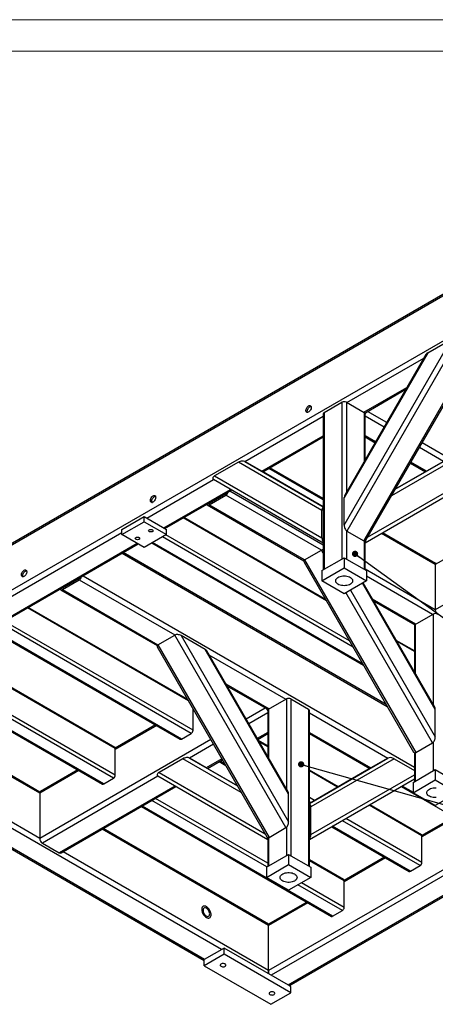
# Model space of a CAD drawing. Header units: millimetres. Extents: x 0 to 841, y 0 to 594.
# Tile 13 of 15: x 576 to 642, y 438 to 594. Entities that reach past the tile are written whole.
import ezdxf

# ---------------------------------------------------------------- set-up
doc = ezdxf.new("R2010")
doc.units = ezdxf.units.MM
doc.layers.add('NOTES', color=6, linetype='Continuous')
doc.layers.add('TRAIT-FORT', color=4, linetype='Continuous', lineweight=25)
doc.dimstyles.new('SLDDIMSTYLE4', dxfattribs={"dimtxt": 0.18, "dimasz": 1, "dimexe": 0, "dimexo": 0.0625, "dimgap": 0, "dimtad": 0, "dimtih": 1, "dimtoh": 1, "dimdec": 0, "dimrnd": 1e-09, "dimzin": 0, "dimdsep": 46, "dimtxsty": 'Standard', "dimblk1": 'DOT', "dimblk2": 'DOT', "dimsah": 1, "dimcen": 0.09, "dimadec": 0, "dimazin": 0, "dimtfac": 1, "dimtdec": 0, "dimtofl": 0, "dimtmove": 0, "dimatfit": 3, "dimldrblk": 'DOT', "dimfxl": 1, "dimfrac": 2, "dimtolj": 1, "dimtzin": 0, "dimarcsym": 0})

# ---------------------------------------------------------------- blocks, each defined once
blk = doc.blocks.new('_Dot')
at = {"color": 0, "linetype": 'ByBlock', "lineweight": -2}
blk.add_line((-0.5, 0), (-1, 0), dxfattribs=at)
at = {"color": 0, "linetype": 'ByBlock', "const_width": 0.5}
blk.add_lwpolyline([(-0.25, 0, 1), (0.25, 0, 1)], format="xyb", close=True, dxfattribs=at)

msp = doc.modelspace()

# ---------------------------------------------------------------- linework, layer by layer
at = {"lineweight": 18}
for p, q in [((841, 594), (0, 594)), ((836, 589), (5, 589))]:
    msp.add_line(p, q, dxfattribs=at)
at = {"layer": 'TRAIT-FORT', "lineweight": 25}
for p, q in [((707.157483, 586.988045), (539.821752, 490.387184)), ((539.573175, 490.040727), (707.157483, 586.785088)), ((539.573175, 482.855168), (707.157483, 579.599529)), ((627.968453, 513.665924), (645.046122, 543.245315)), ((646.070386, 543.346766), (628.392717, 512.728144)), ((641.246122, 541.051622), (645.046122, 543.245315)), ((631.072651, 511.181051), (648.750321, 541.799672)), ((641.246122, 541.051622), (627.968453, 518.054024)), ((640.977557, 540.806683), (628.046316, 518.409118)), ((628.385646, 533.145746), (640.638282, 540.219043)), ((631.419052, 511.273892), (648.843151, 541.453316)), ((631.072651, 531.594571), (637.951713, 535.565768)), ((631.23237, 531.483897), (637.776026, 535.261469)), ((624.779543, 531.553832), (627.607828, 533.186567)), ((627.607828, 533.186567), (627.607828, 508.282154)), ((628.314935, 533.186567), (631.143221, 531.553832)), ((628.314935, 533.186567), (628.314935, 518.87438)), ((612.172504, 523.786099), (624.633096, 530.979445)), ((624.633096, 531.34973), (624.633096, 506.564877)), ((624.779543, 531.553832), (624.779543, 506.649419)), ((631.143221, 531.553832), (631.143221, 523.773114)), ((631.289667, 524.026767), (631.289667, 531.34973)), ((634.300418, 529.241539), (631.289667, 530.979609)), ((634.724682, 529.976386), (631.672842, 531.738176)), ((614.859589, 522.234969), (624.633096, 527.877095)), ((615.035277, 522.133514), (624.633096, 527.674217)), ((632.957024, 526.914713), (631.289667, 527.877258)), ((631.289667, 527.674381), (632.869173, 526.762551)), ((643.750404, 523.786178), (639.919765, 525.997559)), ((664.377522, 512.858166), (640.344029, 526.732406)), ((611.155249, 523.680694), (607.355249, 521.487001)), ((624.432919, 516.013167), (611.155249, 523.680694)), ((614.859448, 522.235051), (612.179513, 523.782144)), ((612.179513, 523.782144), (624.633096, 516.590507)), ((624.633096, 517.881999), (616.151867, 522.778108)), ((644.767514, 523.680694), (635.488422, 518.322247)), ((636.088588, 519.361766), (643.74325, 523.782144)), ((638.488521, 523.518571), (640.887628, 522.133596)), ((641.063315, 522.235051), (638.576372, 523.670733)), ((643.74325, 523.782144), (641.063315, 522.235051)), ((607.355249, 521.487001), (624.432919, 511.625067)), ((624.633096, 516.59101), (614.859448, 522.235051)), ((624.633096, 517.679043), (615.976083, 522.67663)), ((631.687804, 511.739384), (648.567514, 521.487001)), ((641.063315, 522.235051), (636.089024, 519.36252)), ((596.565982, 514.776645), (607.172664, 520.899752)), ((624.633096, 510.816692), (607.179513, 520.895706)), ((648.74325, 520.895706), (631.289667, 510.816692)), ((599.252988, 513.22547), (609.859154, 519.348279)), ((599.428703, 513.124031), (610.034841, 519.246824)), ((606.465477, 517.144269), (609.152483, 518.695444)), ((606.465477, 516.899306), (609.152483, 518.450482)), ((624.35542, 509.674013), (609.152483, 518.450482)), ((624.633096, 510.493483), (609.752531, 519.08385)), ((627.968453, 513.665924), (627.968453, 518.054024)), ((606.165501, 516.869602), (621.551239, 507.987604)), ((606.465511, 517.144289), (606.42913, 517.165291)), ((621.668497, 508.122789), (606.465477, 516.899306)), ((592.606184, 512.980548), (596.141718, 515.021568)), ((596.141718, 514.205027), (596.141718, 515.021568)), ((596.141718, 515.021568), (599.677252, 512.980548)), ((624.432919, 511.625067), (624.432919, 516.013167)), ((592.606184, 512.164007), (596.141718, 514.205027)), ((596.141718, 514.205027), (599.677252, 512.164007)), ((625.130733, 501.635113), (602.328945, 514.798305)), ((625.013562, 501.838058), (602.446134, 514.865957)), ((654.442653, 514.308447), (642.457212, 507.389399)), ((543.532973, 484.161341), (592.606184, 512.490703)), ((592.606184, 512.164007), (592.606184, 512.980548)), ((596.141718, 510.122986), (592.606184, 512.164007)), ((599.677252, 512.164007), (596.141718, 510.122986)), ((629.373328, 494.286723), (599.04143, 511.796955)), ((628.807688, 495.266439), (599.607162, 512.123545)), ((599.677252, 512.164007), (599.677252, 512.980548)), ((628.314935, 512.78479), (628.314935, 508.282154)), ((628.392717, 512.728144), (631.072651, 511.181051)), ((642.457212, 507.389399), (633.904571, 512.326734)), ((642.495329, 507.570352), (634.080327, 512.428229)), ((546.219979, 482.610166), (595.010232, 510.776179)), ((546.395695, 482.508727), (595.185948, 510.674741)), ((597.368652, 510.83128), (631.045835, 491.389856)), ((630.92871, 491.592722), (597.485795, 510.898906)), ((631.143221, 511.149964), (631.143221, 506.649419)), ((631.289667, 506.564877), (631.289667, 511.153271)), ((660.666204, 510.715667), (642.457212, 500.20384)), ((592.641559, 509.205896), (634.816545, 484.858795)), ((634.640788, 485.163214), (592.817343, 509.307375)), ((621.675485, 508.12692), (624.35542, 509.674013)), ((624.633096, 509.193064), (624.35542, 509.674013)), ((621.582655, 507.780563), (639.006754, 477.60114)), ((621.675485, 508.12692), (639.353155, 477.508298)), ((624.425848, 506.445235), (627.961382, 508.486256)), ((627.961382, 508.486256), (627.961382, 506.853174)), ((627.961382, 508.486256), (631.496916, 506.445235)), ((642.457212, 507.389399), (642.457212, 500.20384)), ((586.418008, 505.613117), (639.128926, 475.183751)), ((624.425848, 504.812154), (627.961382, 506.853174)), ((624.425848, 506.445235), (624.425848, 504.812154)), ((627.961382, 506.853174), (631.496916, 504.812154)), ((642.457212, 500.20384), (631.289667, 506.650727)), ((631.496916, 506.445235), (631.496916, 504.812154)), ((642.033089, 499.468912), (631.496916, 505.551315)), ((583.130953, 503.673535), (585.817959, 505.22471)), ((583.130953, 503.428573), (585.817959, 504.979748)), ((585.817959, 504.979748), (601.020979, 496.203231)), ((627.961382, 502.771133), (624.425848, 504.812154)), ((631.496916, 504.812154), (627.961382, 502.771133)), ((642.457353, 484.381271), (630.870395, 504.450471)), ((642.37949, 484.736365), (630.965761, 504.505524)), ((582.830978, 503.398868), (598.212054, 494.519561)), ((583.094606, 503.694558), (583.130988, 503.673555)), ((583.130953, 503.428573), (598.33389, 494.652104)), ((642.033089, 479.055391), (628.245953, 502.935413)), ((628.970241, 503.353536), (642.457353, 479.993172)), ((639.346084, 497.917736), (632.481163, 501.88077)), ((632.65685, 501.576471), (639.186321, 497.807088)), ((603.196052, 485.723451), (577.580207, 500.511163)), ((603.078881, 485.926396), (577.697397, 500.578815)), ((639.275373, 497.876916), (642.103659, 499.50965)), ((642.103659, 499.50965), (642.103659, 485.214119)), ((603.63705, 480.569676), (573.336923, 498.061567)), ((603.919892, 481.059574), (573.902654, 498.388157)), ((639.128926, 497.672814), (639.128926, 490.366507)), ((639.275373, 497.876916), (639.275373, 490.112854)), ((571.664144, 497.095893), (601.881431, 479.651824)), ((602.081415, 479.671627), (571.781288, 497.163518)), ((598.33389, 494.652104), (601.013825, 496.199197)), ((618.691495, 465.580575), (601.013825, 496.199197)), ((602.038089, 496.097747), (619.115759, 466.518356)), ((605.838089, 493.904054), (602.038089, 496.097747)), ((598.33389, 494.652104), (616.01156, 464.033482)), ((639.128926, 493.689432), (636.251344, 495.350625)), ((639.128926, 493.554128), (636.368515, 495.147679)), ((591.545524, 478.162015), (565.205839, 493.367592)), ((591.462665, 478.345153), (565.323028, 493.435244)), ((598.241061, 494.305747), (615.665159, 464.126324)), ((619.115759, 470.906455), (605.838089, 493.904054)), ((619.037895, 471.261549), (606.106655, 493.659115)), ((606.445929, 493.071474), (618.698566, 485.998178)), ((559.289776, 489.952322), (589.507062, 472.508253)), ((589.707046, 472.528056), (559.406919, 490.019947)), ((591.262681, 473.426105), (560.962554, 490.917996)), ((591.545524, 473.916003), (561.528286, 491.244586)), ((609.132498, 488.4182), (616.01156, 484.447002)), ((609.308186, 488.113901), (615.851797, 484.336354)), ((579.524709, 471.059238), (553.043579, 486.346469)), ((579.562825, 471.240191), (553.219364, 486.447947)), ((615.940849, 484.406182), (618.769135, 486.038917)), ((618.769135, 486.038917), (618.769135, 471.727056)), ((619.476242, 486.038917), (622.304527, 484.406182)), ((619.476242, 486.038917), (619.476242, 461.134503)), ((603.919892, 481.059574), (603.919892, 484.469722)), ((615.41137, 484.590608), (612.35953, 482.828818)), ((615.794403, 483.831959), (612.783794, 482.093971)), ((615.794403, 484.20208), (615.794403, 476.879444)), ((615.940849, 484.406182), (615.940849, 476.625791)), ((622.304527, 484.406182), (622.304527, 459.501769)), ((622.450974, 459.417227), (622.450974, 484.20208)), ((622.450974, 483.831959), (634.911714, 476.638526)), ((642.457353, 479.993172), (642.457353, 484.381271)), ((579.524709, 463.873679), (546.820028, 482.753689)), ((597.969489, 481.91014), (591.543432, 478.200456)), ((598.145274, 481.808662), (591.545524, 477.998707)), ((602.081415, 479.671627), (603.63705, 480.569676)), ((615.794403, 480.729608), (614.127187, 479.767145)), ((614.215038, 479.614983), (615.794403, 480.526731)), ((622.450974, 480.729608), (632.224622, 475.087401)), ((622.450974, 480.526731), (632.048935, 474.985946)), ((606.740182, 479.584838), (579.524709, 463.873679)), ((615.794403, 478.585882), (614.316663, 479.438963)), ((615.794403, 478.450578), (614.433834, 479.236017)), ((639.353155, 477.508298), (642.033089, 479.055391)), ((642.103659, 479.105782), (642.103659, 474.605237)), ((608.445376, 446.198364), (553.715311, 477.793358)), ((591.545524, 473.916003), (591.545524, 478.162015)), ((607.164446, 478.849991), (603.333749, 476.638576)), ((639.128926, 477.483526), (639.128926, 472.887961)), ((639.275373, 477.475139), (639.275373, 472.972503)), ((551.276992, 475.895742), (605.687659, 444.485132)), ((605.75837, 444.647189), (551.452707, 475.99718)), ((602.309626, 476.537044), (598.509626, 474.343351)), ((611.595932, 471.174431), (602.309626, 476.537044)), ((606.013825, 475.091401), (603.33389, 476.638495)), ((603.33389, 476.638495), (610.995766, 472.21395)), ((608.50784, 476.523164), (606.020754, 475.0874)), ((606.196441, 474.985945), (608.59569, 476.371003)), ((608.080143, 476.073384), (609.111154, 475.478194)), ((608.994029, 475.68106), (608.197287, 476.141009)), ((622.450974, 469.442857), (634.904415, 476.634413)), ((635.928679, 476.532962), (622.65101, 468.865435)), ((634.904415, 476.634413), (632.22448, 475.087319)), ((635.928679, 476.532962), (639.128926, 474.685499)), ((585.770905, 474.665091), (579.524709, 471.059238)), ((585.59512, 474.766569), (579.648997, 471.333945)), ((598.509626, 474.343351), (615.39655, 464.591569)), ((610.99533, 472.214705), (606.013825, 475.091401)), ((632.22448, 475.087319), (622.450974, 469.44336)), ((627.040457, 472.093673), (622.450974, 474.743125)), ((626.923286, 472.02601), (622.450974, 474.607821)), ((638.921678, 472.768319), (642.457212, 474.809339)), ((642.457212, 474.809339), (642.457212, 473.176258)), ((642.457212, 474.809339), (645.992746, 472.768319)), ((598.333749, 473.752138), (579.948973, 463.138832)), ((589.707046, 472.528056), (591.262681, 473.426105)), ((615.794403, 463.66904), (598.33389, 473.752056)), ((639.128926, 473.300148), (622.450974, 463.669042)), ((622.65101, 464.477335), (639.128926, 473.992927)), ((638.921678, 471.135237), (642.457212, 473.176258)), ((638.921678, 472.768319), (638.921678, 471.135237)), ((642.457212, 473.176258), (645.992746, 471.135237)), ((579.524709, 471.059238), (579.524709, 463.873679)), ((601.020318, 472.20071), (582.635978, 461.587657)), ((582.935954, 461.557952), (601.196005, 472.099255)), ((637.04937, 472.099256), (652.127442, 463.39487)), ((637.225057, 472.200711), (638.921678, 471.221273)), ((642.457212, 469.094217), (638.921678, 471.135237)), ((645.992746, 471.135237), (642.457212, 469.094217)), ((615.661901, 459.340735), (597.378554, 469.895487)), ((615.794403, 459.917424), (597.944285, 470.222077)), ((665.438182, 470.445685), (616.364972, 442.116323)), ((619.115759, 466.518356), (619.115759, 470.906455)), ((623.246331, 469.902659), (622.450974, 470.361809)), ((622.680691, 469.576016), (622.450974, 469.708629)), ((595.705775, 468.929813), (625.923062, 451.485744)), ((626.123045, 451.505547), (595.822919, 468.997438)), ((667.842231, 468.731162), (619.051978, 440.565148)), ((619.227693, 440.463709), (668.017946, 468.629723)), ((622.65101, 464.477335), (622.65101, 468.865435)), ((640.335892, 464.283078), (631.923722, 469.13932)), ((640.253033, 464.466215), (632.040892, 469.206983)), ((640.053049, 459.547167), (627.681127, 466.689326)), ((640.335892, 460.037065), (628.246766, 467.015969)), ((645.428033, 467.262357), (640.3338, 464.321519)), ((645.603818, 467.160878), (640.335892, 464.119769)), ((615.940708, 450.036729), (589.459578, 465.32396)), ((615.940708, 450.239686), (589.635363, 465.425439)), ((616.01156, 464.033482), (618.691495, 465.580575)), ((618.769135, 465.637097), (618.769135, 461.134503)), ((626.00862, 465.723494), (638.29743, 458.629315)), ((638.497414, 458.649118), (626.125745, 465.791131)), ((615.794403, 464.005759), (615.794403, 459.417227)), ((651.827369, 463.568099), (615.940708, 442.85117)), ((615.940849, 464.002352), (615.940849, 459.501769)), ((640.335892, 460.037065), (640.335892, 464.283078)), ((579.948973, 463.138832), (582.635978, 461.587657)), ((615.940708, 442.85117), (583.236027, 461.731181)), ((615.587154, 459.297585), (619.122688, 461.338605)), ((619.122688, 461.338605), (619.122688, 459.705524)), ((619.122688, 461.338605), (622.658222, 459.297585)), ((627.878664, 457.322645), (622.450974, 460.455983)), ((627.961523, 457.139507), (622.450974, 460.320679)), ((634.385488, 460.887631), (627.959431, 457.177948)), ((634.561273, 460.786153), (627.961523, 456.976198)), ((615.587154, 457.664504), (619.122688, 459.705524)), ((615.587154, 459.297585), (615.587154, 457.664504)), ((619.122688, 459.705524), (622.658222, 457.664504)), ((622.658222, 459.297585), (622.658222, 457.664504)), ((638.497414, 458.649118), (640.053049, 459.547167)), ((619.122688, 455.623483), (615.587154, 457.664504)), ((622.658222, 457.664504), (619.122688, 455.623483)), ((627.961523, 452.893494), (627.961523, 457.139507)), ((627.67868, 452.403596), (620.611878, 456.483174)), ((627.961523, 452.893494), (621.17761, 456.809764)), ((622.01112, 453.74406), (615.940708, 450.239686)), ((622.186904, 453.642582), (615.940708, 450.036729)), ((626.123045, 451.505547), (627.67868, 452.403596)), ((615.940708, 450.036729), (615.940708, 450.239686)), ((615.940708, 450.239686), (615.940708, 450.036729)), ((615.940708, 442.85117), (615.940708, 450.036729)), ((608.86964, 446.443286), (605.687659, 444.606368)), ((608.86964, 445.463437), (608.86964, 446.443286)), ((619.476242, 440.320226), (608.86964, 446.443286)), ((608.86964, 445.463437), (605.687659, 443.626519)), ((605.687659, 443.626519), (605.687659, 444.606368)), ((619.476242, 439.340377), (608.86964, 445.463437)), ((605.687659, 443.626519), (616.294261, 437.503458)), ((615.940708, 442.361246), (615.940708, 442.85117)), ((615.940708, 442.85117), (615.940708, 442.361246)), ((619.476242, 439.340377), (619.476242, 440.320226)), ((616.294261, 437.503458), (619.476242, 439.340377))]:
    msp.add_line(p, q, dxfattribs=at)
at = {"layer": 'TRAIT-FORT', "lineweight": 25, "flags": 128}
for points in [[(622.304669, 532.615567), (622.410179, 532.661085), (622.50906, 532.672959), (622.595098, 532.650443), (622.662887, 532.594952), (622.708168, 532.509973), (622.728096, 532.400845), (622.721418, 532.274424), (622.688554, 532.138656), (622.63157, 532.002069), (622.554045, 531.873247), (622.460851, 531.760285), (622.357843, 531.670278), (622.251494, 531.608885), (622.148487, 531.579961), (622.055293, 531.585324), (621.977768, 531.624637), (621.920783, 531.695431), (621.88792, 531.793256), (621.881242, 531.911966), (621.90117, 532.044103), (621.946451, 532.181363), (622.01424, 532.315121), (622.100278, 532.436975), (622.199159, 532.539266), (622.304669, 532.615567)], [(622.131127, 531.576382), (622.100052, 531.670795), (622.093374, 531.789505), (622.113302, 531.921642), (622.158583, 532.058901), (622.226372, 532.19266), (622.31241, 532.314513), (622.411291, 532.416805), (622.516801, 532.493106)], [(622.516801, 532.493106), (622.622311, 532.538624), (622.685747, 532.550117)], [(597.555931, 518.328425), (597.661442, 518.373943), (597.760322, 518.385817), (597.84636, 518.363301), (597.914149, 518.30781), (597.959431, 518.222831), (597.979358, 518.113703), (597.972681, 517.987282), (597.939817, 517.851514), (597.882833, 517.714927), (597.805308, 517.586105), (597.712113, 517.473143), (597.609106, 517.383137), (597.502757, 517.321743), (597.399749, 517.292819), (597.306555, 517.298182), (597.22903, 517.337495), (597.172046, 517.408289), (597.139182, 517.506114), (597.132505, 517.624824), (597.152432, 517.756961), (597.197713, 517.894221), (597.265503, 518.02798), (597.351541, 518.149833), (597.450421, 518.252124), (597.555931, 518.328425)], [(597.468088, 517.19641), (597.441162, 517.215034), (597.384178, 517.285828), (597.351314, 517.383653), (597.344637, 517.502363), (597.364564, 517.6345), (597.409845, 517.771759), (597.477635, 517.905518), (597.563673, 518.027371), (597.662553, 518.129663), (597.768063, 518.205964)], [(595.328545, 511.694572), (595.395495, 511.640441), (595.42837, 511.576693), (595.423609, 511.510237), (595.381727, 511.448274), (595.307262, 511.397519), (595.208286, 511.363472), (595.095521, 511.349823), (594.98119, 511.35805), (594.877681, 511.387262), (594.796211, 511.434294), (594.745608, 511.494048), (594.731357, 511.56005), (594.755001, 511.625148), (594.813978, 511.682286), (594.901898, 511.725273), (595.009232, 511.749451), (595.12435, 511.7522), (595.234777, 511.733221), (595.328545, 511.694572)], [(597.449865, 512.919184), (597.516815, 512.865053), (597.54969, 512.801305), (597.544929, 512.734849), (597.503047, 512.672886), (597.428583, 512.622131), (597.329606, 512.588084), (597.216842, 512.574435), (597.10251, 512.582662), (596.999001, 512.611874), (596.917531, 512.658906), (596.866928, 512.71866), (596.852677, 512.784663), (596.876321, 512.84976), (596.935299, 512.906898), (597.023218, 512.949885), (597.130553, 512.974063), (597.24567, 512.976812), (597.356097, 512.957833), (597.449865, 512.919184)], [(577.049835, 506.490508), (577.155345, 506.536026), (577.254226, 506.5479), (577.340264, 506.525384), (577.408053, 506.469893), (577.453334, 506.384913), (577.473262, 506.275785), (577.466584, 506.149365), (577.43372, 506.013596), (577.376736, 505.87701), (577.299211, 505.748188), (577.206017, 505.635225), (577.103009, 505.545219), (576.99666, 505.483825), (576.893653, 505.454901), (576.800459, 505.460264), (576.722934, 505.499578), (576.665949, 505.570371), (576.633086, 505.668196), (576.626408, 505.786907), (576.646336, 505.919043), (576.691617, 506.056303), (576.759406, 506.190062), (576.845444, 506.311915), (576.944325, 506.414206), (577.049835, 506.490508)], [(576.876293, 505.451323), (576.845218, 505.545735), (576.83854, 505.664446), (576.858468, 505.796582), (576.903749, 505.933842), (576.971538, 506.067601), (577.057576, 506.189454), (577.156457, 506.291745), (577.261967, 506.368047)], [(577.261967, 506.368047), (577.367477, 506.413564), (577.430913, 506.425058)], [(627.961382, 504.032815), (627.739179, 504.043444), (627.523037, 504.075042), (627.318853, 504.126746), (627.132194, 504.197146), (626.968154, 504.284322), (626.831207, 504.385896), (626.725088, 504.499097), (626.652691, 504.620837), (626.615993, 504.747796), (626.615993, 504.876511), (626.652691, 505.00347), (626.725088, 505.12521), (626.831207, 505.238411), (626.968154, 505.339985), (627.132194, 505.427161), (627.318853, 505.497561), (627.523037, 505.549265), (627.739179, 505.580863), (627.961382, 505.591492), (628.183584, 505.580863), (628.399726, 505.549265), (628.603911, 505.497561), (628.790569, 505.427161), (628.954609, 505.339985), (629.091556, 505.238411), (629.197676, 505.12521), (629.270072, 505.00347), (629.306771, 504.876511), (629.306771, 504.747796), (629.270072, 504.620837), (629.197676, 504.499097), (629.091556, 504.385896), (628.954609, 504.284322), (628.790569, 504.197146), (628.603911, 504.126746), (628.399726, 504.075042), (628.183584, 504.043444), (627.961382, 504.032815)], [(642.568694, 470.358561), (642.34573, 470.358561), (642.125807, 470.379747), (641.914923, 470.42154), (641.718832, 470.482801), (641.542882, 470.561859), (641.391872, 470.656558), (641.269922, 470.764313), (641.180359, 470.882187), (641.125624, 471.006963), (641.107212, 471.135237), (641.125624, 471.263512), (641.180359, 471.388288), (641.269922, 471.506161), (641.391872, 471.613917), (641.542882, 471.708615), (641.718832, 471.787673), (641.914923, 471.848935), (642.125807, 471.890728), (642.34573, 471.911914), (642.568694, 471.911914)], [(617.772688, 457.664504), (617.791101, 457.792778), (617.845835, 457.917554), (617.935399, 458.035428), (618.057349, 458.143183), (618.208358, 458.237881), (618.384308, 458.31694), (618.580399, 458.378201), (618.791283, 458.419994), (619.011206, 458.44118), (619.23417, 458.44118), (619.454094, 458.419994), (619.664977, 458.378201), (619.861068, 458.31694), (620.037018, 458.237881), (620.188028, 458.143183), (620.309978, 458.035428), (620.399542, 457.917554), (620.454276, 457.792778), (620.472688, 457.664504), (620.454276, 457.536229), (620.399542, 457.411453), (620.309978, 457.293579), (620.188028, 457.185824), (620.037018, 457.091126), (619.861068, 457.012068), (619.664977, 456.950806), (619.454094, 456.909013), (619.23417, 456.887827), (619.011206, 456.887827), (618.791283, 456.909013), (618.580399, 456.950806), (618.384308, 457.012068), (618.208358, 457.091126), (618.057349, 457.185824), (617.935399, 457.293579), (617.845835, 457.411453), (617.791101, 457.536229), (617.772688, 457.664504)], [(606.041213, 453.016175), (605.904786, 453.080334), (605.773005, 453.113112), (605.650357, 453.113392), (605.541019, 453.081165), (605.448715, 453.017528), (605.376588, 452.924648), (605.327094, 452.805689), (605.301918, 452.6647), (605.301918, 452.506485), (605.327094, 452.336429), (605.376588, 452.160325), (605.448715, 451.984169), (605.541019, 451.81396), (605.650357, 451.655494), (605.773005, 451.514168), (605.904786, 451.394795), (606.041213, 451.301439), (606.17764, 451.237279), (606.309421, 451.204502), (606.432069, 451.204222), (606.541406, 451.236449), (606.63371, 451.300086), (606.705838, 451.392965), (606.755332, 451.511925), (606.780508, 451.652913), (606.780508, 451.811129), (606.755332, 451.981184), (606.705838, 452.157289), (606.63371, 452.333445), (606.541406, 452.503654), (606.432069, 452.662119), (606.309421, 452.803445), (606.17764, 452.922819), (606.041213, 453.016175)], [(606.041213, 453.016175), (605.904786, 453.080334), (605.773005, 453.113112), (605.650357, 453.113392), (605.541019, 453.081165), (605.448715, 453.017528), (605.376588, 452.924648), (605.327094, 452.805689), (605.301918, 452.6647), (605.301918, 452.506485), (605.327094, 452.336429), (605.376588, 452.160325), (605.448715, 451.984169), (605.541019, 451.81396), (605.650357, 451.655494), (605.773005, 451.514168), (605.904786, 451.394795), (606.041213, 451.301439), (606.17764, 451.237279), (606.309421, 451.204502), (606.432069, 451.204222), (606.541406, 451.236449), (606.63371, 451.300086), (606.705838, 451.392965), (606.755332, 451.511925), (606.780508, 451.652913), (606.780508, 451.811129), (606.755332, 451.981184), (606.705838, 452.157289), (606.63371, 452.333445), (606.541406, 452.503654), (606.432069, 452.662119), (606.309421, 452.803445), (606.17764, 452.922819), (606.041213, 453.016175)], [(606.041213, 452.771212), (605.927208, 452.822708), (605.818533, 452.843161), (605.720271, 452.831614), (605.637015, 452.788608), (605.57266, 452.716153), (605.530213, 452.617636), (605.511661, 452.497666), (605.517869, 452.36185), (605.548549, 452.216541), (605.602264, 452.068532), (605.676505, 451.924744), (605.767799, 451.791901), (605.871878, 451.676214), (605.983874, 451.583092), (606.098552, 451.51689), (606.210548, 451.480703), (606.314627, 451.476224), (606.405921, 451.503662), (606.480161, 451.561733), (606.533877, 451.647723), (606.564557, 451.757611), (606.570765, 451.886258), (606.552212, 452.027649), (606.509766, 452.175173), (606.44541, 452.321931), (606.362155, 452.461063), (606.263893, 452.586061), (606.155218, 452.691081), (606.041213, 452.771212)], [(609.011061, 443.912262), (608.908525, 443.956573), (608.788518, 443.982413), (608.660761, 443.987688), (608.535604, 443.97197), (608.423188, 443.936534), (608.33262, 443.88425), (608.271236, 443.819354), (608.24401, 443.747103), (608.253147, 443.67335), (608.297908, 443.604071), (608.374665, 443.544878), (608.477201, 443.500567), (608.597209, 443.474727), (608.724966, 443.469453), (608.850122, 443.48517), (608.962538, 443.520606), (609.053107, 443.57289), (609.114491, 443.637787), (609.141717, 443.710038), (609.132579, 443.78379), (609.087819, 443.853069), (609.011061, 443.912262)], [(616.789236, 439.422017), (616.6867, 439.466329), (616.566692, 439.492168), (616.438935, 439.497443), (616.313779, 439.481726), (616.201363, 439.44629), (616.110794, 439.394006), (616.04941, 439.329109), (616.022184, 439.256858), (616.031322, 439.183105), (616.076082, 439.113827), (616.15284, 439.054634), (616.255376, 439.010323), (616.375383, 438.984483), (616.50314, 438.979208), (616.628297, 438.994925), (616.740713, 439.030361), (616.831281, 439.082646), (616.892665, 439.147542), (616.919891, 439.219793), (616.910754, 439.293546), (616.865993, 439.362825), (616.789236, 439.422017)]]:
    msp.add_lwpolyline(points, dxfattribs=at)
at = {"layer": 'TRAIT-FORT', "lineweight": 25}
for centre, radius, start, end in [((627.961382, 532.504211), 0.768511, 62.60967224, 117.39032776), ((624.883324, 531.324777), 0.25147, 114.3746583, 174.30520075), ((631.039439, 531.324777), 0.25147, 5.69479925, 65.62534171), ((630.491536, 531.929888), 1.017457, 321.66867814, 341.95363021), ((597.942336, 517.975576), 0.288877, 64.2055259, 127.10493253), ((608.651387, 519.231134), 0.927639, 302.69615379, 343.02901702), ((608.934933, 519.048228), 0.414469, 301.66075362, 324.24113334), ((606.300118, 517.098422), 0.258825, 211.45584858, 309.70851304), ((606.372455, 517.281344), 0.165658, 261.05309308, 304.16145604), ((642.751213, 507.421851), 0.295787, 125.01333159, 186.29884881), ((585.316863, 505.7604), 0.927639, 302.69615379, 343.02901702), ((585.600409, 505.577494), 0.414469, 301.66075362, 324.24113334), ((582.965594, 503.627688), 0.258825, 211.45584859, 309.70851304), ((583.037932, 503.81061), 0.165658, 261.05309308, 304.16145604), ((642.457212, 498.827295), 0.768511, 62.60967224, 117.39032776), ((643.378342, 500.245757), 0.922083, 182.60547849, 237.39452166), ((639.379155, 497.647861), 0.25147, 114.37465829, 174.30520075), ((619.122688, 485.356561), 0.768511, 62.60967224, 117.39032776), ((616.592683, 484.782324), 1.017466, 198.04645244, 218.31838197), ((616.044631, 484.177127), 0.25147, 114.37465829, 174.30520075), ((622.200745, 484.177127), 0.25147, 5.69479925, 65.62534171), ((603.305806, 481.087519), 0.614722, 302.60547834, 357.39452151), ((601.964247, 479.83518), 0.201191, 245.69288095, 305.61757748), ((591.35525, 478.186241), 0.19181, 352.74417027, 55.94364934), ((590.931437, 473.943948), 0.614722, 302.60547834, 357.39452151), ((579.81871, 471.09169), 0.295787, 125.0133328, 186.29884759), ((589.589878, 472.691609), 0.201191, 245.69288095, 305.61757748), ((580.445838, 463.915596), 0.922083, 182.60547849, 237.39452166), ((640.145617, 464.307303), 0.19181, 352.74417022, 55.94364939), ((582.81173, 461.832986), 0.301786, 234.38242252, 294.30711905), ((638.380246, 458.812671), 0.201191, 245.69288095, 305.61757748), ((639.721805, 460.06501), 0.614722, 302.60547834, 357.39452151), ((627.771249, 457.163732), 0.19181, 352.74416998, 55.94364963), ((627.347437, 452.921439), 0.614722, 302.60547834, 357.39452151), ((626.005877, 451.6691), 0.201191, 245.69288095, 305.61757748)]:
    msp.add_arc(centre, radius, start, end, dxfattribs=at)
for centre, major_axis, ratio, start_param, end_param in [((641.670386, 540.8067), (0.727883, 0.194999), 0.5175895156, 2.04849294, 2.6640109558), ((611.579513, 523.435772), (0.727883, 0.194999), 0.5175895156, 0.4776966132, 2.04849294), ((607.779513, 521.242078), (0.727883, 0.194999), 0.5175895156, 2.04849294, 3.6192892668), ((628.392717, 517.809101), (-0.195006, 0.727908), 0.5176380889, 0.4776966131, 1.093214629), ((624.857183, 515.768244), (-0.195006, 0.727908), 0.5176380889, 0.0788716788, 1.093214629), ((628.392717, 513.421002), (-0.195006, 0.727908), 0.5176380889, 1.093214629, 2.6640109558), ((624.857183, 511.380145), (-0.195006, 0.727908), 0.5176380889, 1.093214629, 2.1075575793), ((631.072651, 511.873908), (-0.195006, 0.727908), 0.5176380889, 2.6640109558, 3.6192892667), ((631.06558, 511.380145), (0.195006, 0.727908), 0.5176380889, 4.175627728, 4.7957068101), ((624.95542, 509.32764), (0.727883, -0.194999), 0.5175895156, 2.1626501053, 2.6638960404), ((622.275485, 507.780547), (0.727883, -0.194999), 0.5175895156, 2.6638960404, 3.6191743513), ((601.613825, 495.852825), (0.727883, -0.194999), 0.5175895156, 1.0930997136, 2.6638960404), ((598.93389, 494.305731), (0.727883, -0.194999), 0.5175895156, 2.6638960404, 3.6191743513), ((605.413825, 493.659131), (0.727883, -0.194999), 0.5175895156, 0.4775816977, 1.0930997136), ((642.033089, 484.136349), (0.195006, 0.727908), 0.5176380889, 5.1899706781, 5.8054886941), ((642.033089, 479.748249), (0.195006, 0.727908), 0.5176380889, 3.6191743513, 5.1899706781), ((639.353155, 478.201156), (0.195006, 0.727908), 0.5176380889, 2.6638960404, 3.6191743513), ((602.73389, 476.292122), (0.727883, 0.194999), 0.5175895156, 0.4776966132, 2.04849294), ((635.504415, 476.28804), (0.727883, -0.194999), 0.5175895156, 1.0930997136, 2.6638960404), ((598.93389, 474.098429), (0.727883, 0.194999), 0.5175895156, 2.04849294, 3.6192892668), ((618.691495, 470.661533), (0.195006, 0.727908), 0.5176380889, 5.1899706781, 5.8054886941), ((622.226746, 468.620513), (0.195006, 0.727908), 0.5176380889, 5.1899706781, 6.2039210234), ((618.691495, 466.273433), (0.195006, 0.727908), 0.5176380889, 3.6191743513, 5.1899706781), ((616.01156, 464.236495), (-0.195006, 0.727908), 0.5176380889, 1.4692941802, 2.126680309), ((616.01156, 464.72634), (0.195006, 0.727908), 0.5176380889, 2.6638960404, 3.6191743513), ((622.226746, 464.232413), (0.195006, 0.727908), 0.5176380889, 4.1760203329, 5.1899706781)]:
    msp.add_ellipse(centre, major_axis=major_axis, ratio=ratio, start_param=start_param, end_param=end_param, dxfattribs=at)

# ---------------------------------------------------------------- leaders
at = {"layer": 'NOTES'}
for points in [[(629.688318, 509.097086), (710.762943, 450.408719)], [(621.11489, 475.645107), (710.762943, 450.408719)]]:
    msp.add_leader(points, dimstyle='SLDDIMSTYLE4', dxfattribs=at)

doc.saveas('drawing.dxf')
